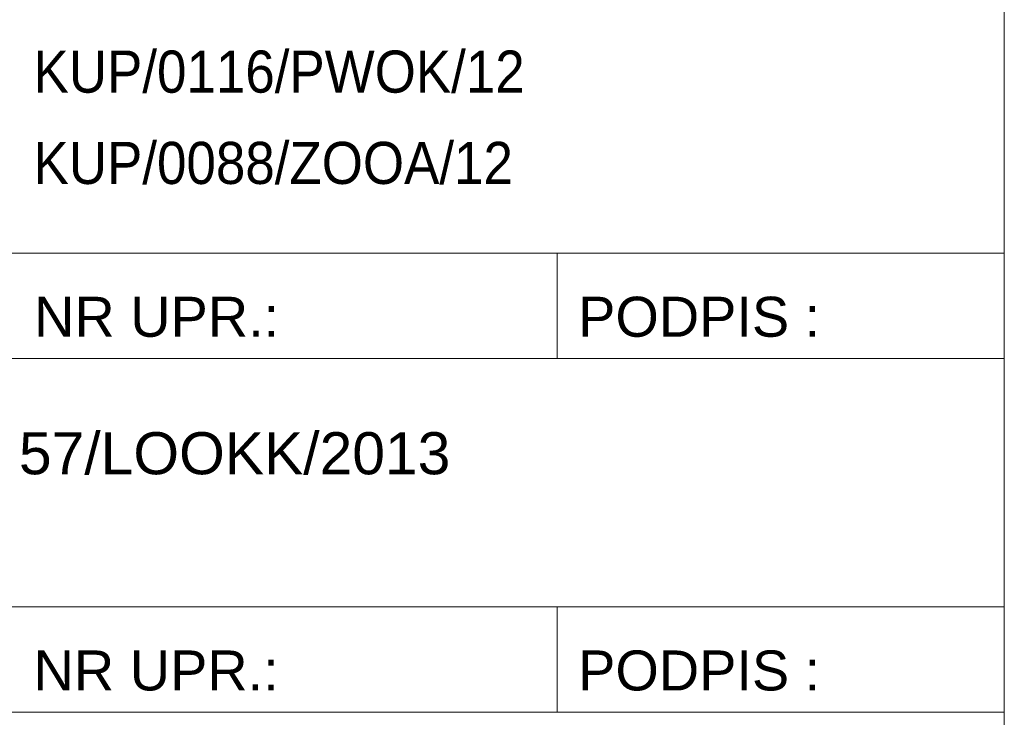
# Model space of a CAD drawing. Header units: centimetres. Extents: x -29333 to 403204, y -464147 to 16641.
# Tile 13 of 140: x 390340 to 390639, y -461797 to -461585. Entities that reach past the tile are written whole.
import ezdxf

# ---------------------------------------------------------------- set-up
doc = ezdxf.new("R2010")
doc.units = ezdxf.units.CM
doc.header["$MEASUREMENT"] = 0
doc.styles.add('GENERATED_STYLE_1', font='arial.ttf')

msp = doc.modelspace()

# ---------------------------------------------------------------- linework, layer by layer
at = {"color": 7, "linetype": 'Continuous', "lineweight": 13}
for p, q in [((390063.16, -461655.85), (390639.16, -461655.85)), ((390503.16, -461655.85), (390503.16, -461687.85)), ((390063.16, -461687.85), (390639.16, -461687.85)), ((390063.16, -461763.36), (390639.16, -461763.36)), ((390503.16, -461763.36), (390503.16, -461795.36)), ((390063.16, -461795.36), (390639.16, -461795.36))]:
    msp.add_line(p, q, dxfattribs=at)
at = {"color": 7, "linetype": 'Continuous', "lineweight": 13, "flags": 128}
msp.add_lwpolyline([(390063.16, -460109.36), (390639.16, -460109.36), (390639.16, -463481.15), (390063.16, -463481.15)], close=True, dxfattribs=at)

# ---------------------------------------------------------------- texts
at = {"color": 7, "linetype": 'Continuous', "lineweight": 13, "attachment_point": 4, "style": 'GENERATED_STYLE_1'}
for s, insert, char_height in [('\\A1;{\\W0.900000x;\\pql;\\fArial|b0|i0|c238|p38;KUP/0116/PWOK/12}', (390343.94, -461600.78), 12.8), ('\\A1;{\\W0.900000x;\\pql;\\fArial|b0|i0|c238|p38;KUP/0088/ZOOA/12}', (390343.94, -461628.53), 12.8), ('\\A1;{\\pql;\\fArial|b0|i0|c238|p38;NR UPR.:}', (390344.1, -461675.29), 12.16), ('\\A1;{\\pql;\\fArial|b0|i0|c238|p38;PODPIS :}', (390509.56, -461675.28), 12.16), ('\\A1;{\\pql;\\fArial|b0|i0|c238|p38;57/LOOKK/2013}', (390339.5, -461716.77), 12.8), ('\\A1;{\\pql;\\fArial|b0|i0|c238|p38;NR UPR.:}', (390343.95, -461782.79), 12.16), ('\\A1;{\\pql;\\fArial|b0|i0|c238|p38;PODPIS :}', (390509.56, -461782.79), 12.16)]:
    msp.add_mtext(s, dxfattribs=dict(at, insert=insert, char_height=char_height))

doc.saveas('drawing.dxf')
